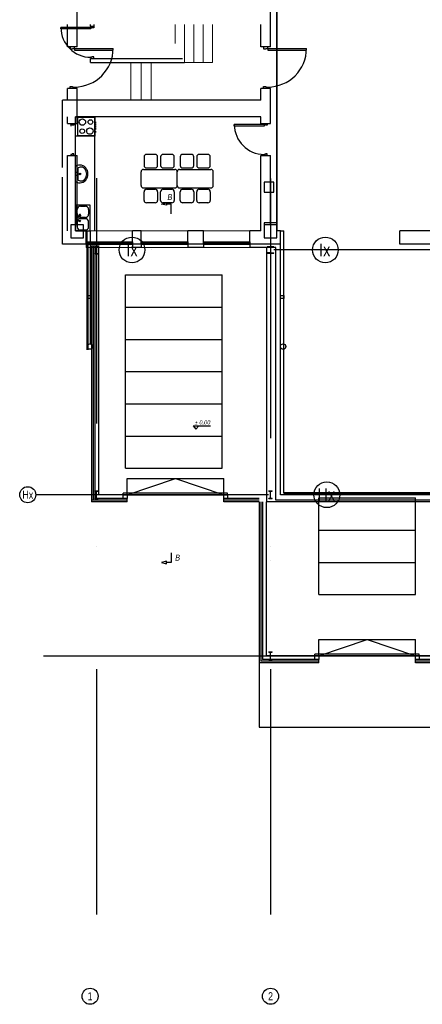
# Model space of a CAD drawing. Header units: millimetres. Extents: x 226749 to 325316, y -44191 to 40236.
# Tile 2 of 164: x 226749 to 239242, y -10823 to 19750. Entities that reach past the tile are written whole.
import ezdxf

# ---------------------------------------------------------------- set-up
doc = ezdxf.new("R2010")
doc.units = ezdxf.units.MM
doc.header["$LTSCALE"] = 100
for name, pattern in [('DASHDOT', [25.4, 12.7, -6.35, 0, -6.35]), ('DASHED', [19.05, 12.7, -6.35]), ('HIDDEN', [9.525, 6.35, -3.175])]:
    doc.linetypes.add(name, pattern=pattern)
doc.layers.add('KG_Building', color=8, linetype='Continuous')
doc.layers.add('KG_BuildingAxis', color=4, linetype='DASHDOT')
doc.styles.add('arial', font='arial.ttf')
doc.styles.add('CDMSTYLE', font='CDMSIMPL.shx', dxfattribs={"width": 0.8})
doc.styles.add('wymiar', font='arial.ttf', dxfattribs={"width": 0.8})
doc.linetypes.add('ZIGZAG', pattern='A,0.00254,-5.08,[131,ltypeshp.shx,S=5.08,R=0,X=-5.08,Y=0],-10.16,[131,ltypeshp.shx,S=5.08,R=180,X=5.08,Y=0],-5.08', length=20.32254)
doc.dimstyles.new('sk50', dxfattribs={"dimtxt": 10, "dimasz": 8, "dimexe": 5, "dimexo": 5, "dimgap": 2, "dimtad": 1, "dimdec": 1, "dimrnd": 0.5, "dimtxsty": 'CDMSTYLE', "dimblk": 'ARCHTICK', "dimcen": 2.5, "dimdle": 5, "dimclrd": 1, "dimclre": 2, "dimclrt": 253, "dimadec": 0, "dimazin": 0, "dimtfac": 1, "dimtdec": 1, "dimtmove": 0, "dimatfit": 3, "dimfxl": 30, "dimfxlon": 1, "dimlwd": 9, "dimlwe": 9, "dimarcsym": 0})

# ---------------------------------------------------------------- blocks, each defined once
blk = doc.blocks.new('_ArchTick')
at = {"color": 0, "linetype": 'ByBlock', "const_width": 0.15}
blk.add_lwpolyline([(-0.5, -0.5), (0.5, 0.5)], dxfattribs=at)
blk = doc.blocks.new('*D1611')
at = {"color": 2, "linetype": 'ByBlock', "lineweight": 9}
for p, q in [((241102, -120), (241137, -120)), ((241102, -220), (241137, -220))]:
    blk.add_line(p, q, dxfattribs=at)
at = {"color": 1, "linetype": 'ByBlock', "lineweight": 9}
for p, q in [((241132, -115), (241132, -225)), ((241292, -380), (241132, -170)), ((241292, -403), (241292, -380))]:
    blk.add_line(p, q, dxfattribs=at)
at = {"layer": 'Defpoints', "color": 0, "lineweight": 100}
for p in [(236028, -120), (236028, -220), (241132, -220)]:
    blk.add_point(p, dxfattribs=at)
at = {"color": 1, "lineweight": 9, "xscale": 8, "yscale": 8, "zscale": 8}
for p, rotation in [((241132, -120), 90), ((241132, -220), 270)]:
    blk.add_blockref('_ArchTick', p, dxfattribs=dict(at, rotation=rotation))
at = {"color": 253, "insert": (241285, -392), "char_height": 10, "attachment_point": 5, "rotation": 90, "style": 'CDMSTYLE'}
blk.add_mtext('100', dxfattribs=at)

msp = doc.modelspace()

# ---------------------------------------------------------------- linework, layer by layer
at = {"linetype": 'HIDDEN', "lineweight": 35, "ltscale": 35}
msp.add_line((234733.43, 35410), (234733.43, 13190), dxfattribs=at)
at = {"ltscale": 2}
for p, q in [((228533.43, 18910), (228533.43, 19980)), ((234533.43, 18910), (234533.43, 19980)), ((228233.43, 18910), (228233.43, 19600)), ((228943.43, 19545), (228943.43, 19600)), ((229063.43, 19545), (229063.43, 19600)), ((234233.43, 18910), (234233.43, 19600)), ((228943.43, 19545), (229063.43, 19545)), ((228533.43, 18910), (228233.43, 18910)), ((234533.43, 18910), (234233.43, 18910)), ((228943.43, 18425), (228943.43, 18545)), ((228943.43, 18545), (231804.2, 18545)), ((228943.43, 18425), (231863.43, 18425)), ((228233.43, 17250), (228233.43, 17610)), ((228533.43, 17610), (228233.43, 17610)), ((228533.43, 16530), (228533.43, 17610)), ((234233.43, 17250), (234233.43, 17610)), ((234533.43, 17610), (234233.43, 17610)), ((234533.43, 16530), (234533.43, 17610)), ((234233.43, 17250), (228073.43, 17250)), ((228073.43, 15160), (228073.43, 17250)), ((228233.43, 16530), (228233.43, 16730)), ((228233.43, 16530), (228533.43, 16530)), ((234233.43, 16730), (228483.43, 16730)), ((228483.43, 13190), (228483.43, 16730)), ((234233.43, 16530), (234233.43, 16730)), ((234233.43, 16530), (234533.43, 16530)), ((228233.43, 13190), (228233.43, 15530)), ((228233.43, 15530), (228533.43, 15530)), ((228533.43, 13380), (228533.43, 15530)), ((234233.43, 13190), (234233.43, 15530)), ((234233.43, 15530), (234533.43, 15530)), ((234533.43, 13380), (234533.43, 15530)), ((228073.43, 12780), (228073.43, 14860)), ((228813.43, 13190), (228483.43, 13190)), ((228843.43, 13190), (228733.43, 13190)), ((228813.43, 12780), (228813.43, 13190)), ((228843.43, 12780), (228843.43, 13190)), ((230523.43, 13190), (230253.43, 13190)), ((230253.43, 12780), (230253.43, 13190)), ((230523.43, 12780), (230523.43, 13190)), ((232453.43, 13190), (231963.43, 13190)), ((231963.43, 12780), (231963.43, 13190)), ((232453.43, 12780), (232453.43, 13190)), ((234233.43, 13190), (233893.43, 13190)), ((233893.43, 12780), (233893.43, 13190)), ((234333.43, 13380), (234333.43, 12980)), ((234733.43, 13380), (234333.43, 13380)), ((234733.43, 12980), (234733.43, 13380)), ((234843.43, 13190), (234733.43, 13190)), ((234843.43, 12780), (234843.43, 13190)), ((234333.43, 12980), (234733.43, 12980)), ((228813.43, 12780), (228073.43, 12780)), ((230523.43, 12780), (230253.43, 12780)), ((232453.43, 12780), (231963.43, 12780)), ((234843.43, 12780), (233893.43, 12780))]:
    msp.add_line(p, q, dxfattribs=at)
at = {"lineweight": 15, "ltscale": 2}
for p, q in [((231573.43, 19600), (231573.43, 19012.5)), ((231863.43, 18425), (231863.43, 19600)), ((232153.43, 18425), (232153.43, 19600)), ((232443.43, 18425), (232443.43, 19600)), ((232733.43, 18425), (232733.43, 19600)), ((230193.43, 17250), (230193.43, 18425)), ((230513.43, 17250), (230513.43, 18425)), ((230833.43, 17250), (230833.43, 18425)), ((231863.43, 18425), (232733.43, 18425)), ((230253.43, 13190), (228813.43, 13190)), ((231963.43, 13190), (230523.43, 13190)), ((233893.43, 13190), (232453.43, 13190)), ((228813.43, 12680), (230253.43, 12680)), ((230523.43, 12680), (231963.43, 12680)), ((232453.43, 12680), (233893.43, 12680))]:
    msp.add_line(p, q, dxfattribs=at)
at = {"ltscale": 0.03}
for p, q in [((228953.43, 19507), (228029.43, 19507)), ((228029.43, 19462), (228029.43, 19507)), ((228953.43, 19462), (228029.43, 19462)), ((228953.43, 19507), (228953.43, 19545)), ((228953.43, 19545), (229053.43, 19545)), ((229000.43, 19507), (228953.43, 19507)), ((228953.43, 19507), (228953.43, 19462)), ((229000.43, 19495), (229000.43, 19507)), ((229053.43, 19495), (229000.43, 19495)), ((229053.43, 19545), (229053.43, 19495)), ((228318.43, 18910), (228318.43, 18845)), ((228448.43, 18910), (228318.43, 18910)), ((228318.43, 18845), (228387.33, 18845)), ((228387.33, 18845), (228387.33, 18860.6)), ((228387.33, 18860.6), (228448.43, 18860.6)), ((228448.43, 18860.6), (228448.43, 18910)), ((228448.43, 18860.6), (229649.63, 18860.6)), ((228448.43, 18860.6), (228448.43, 18802.1)), ((228448.43, 18802.1), (229649.63, 18802.1)), ((229649.63, 18802.1), (229649.63, 18860.6)), ((234318.43, 18910), (234318.43, 18845)), ((234448.43, 18910), (234318.43, 18910)), ((234318.43, 18845), (234387.33, 18845)), ((234387.33, 18845), (234387.33, 18860.6)), ((234387.33, 18860.6), (234448.43, 18860.6)), ((234448.43, 18860.6), (234448.43, 18910)), ((234448.43, 18860.6), (235649.63, 18860.6)), ((234448.43, 18860.6), (234448.43, 18802.1)), ((234448.43, 18802.1), (235649.63, 18802.1)), ((235649.63, 18802.1), (235649.63, 18860.6)), ((229000.43, 18583), (228953.43, 18583)), ((228953.43, 18583), (228953.43, 18545)), ((228953.43, 18545), (229053.43, 18545)), ((229053.43, 18595), (229000.43, 18595)), ((229000.43, 18595), (229000.43, 18583)), ((229053.43, 18545), (229053.43, 18595)), ((228318.43, 17610), (228318.43, 17675)), ((228318.43, 17675), (228387.33, 17675)), ((228448.43, 17610), (228318.43, 17610)), ((228387.33, 17675), (228387.33, 17659.4)), ((228387.33, 17659.4), (228448.43, 17659.4)), ((228448.43, 17659.4), (228448.43, 17610)), ((234318.43, 17610), (234318.43, 17675)), ((234318.43, 17675), (234387.33, 17675)), ((234448.43, 17610), (234318.43, 17610)), ((234387.33, 17675), (234387.33, 17659.4)), ((234387.33, 17659.4), (234448.43, 17659.4)), ((234448.43, 17659.4), (234448.43, 17610)), ((228333.43, 16492), (228333.43, 16530)), ((228333.43, 16530), (228433.43, 16530)), ((228433.43, 16530), (228433.43, 16480)), ((234333.43, 16492), (234333.43, 16530)), ((234333.43, 16530), (234433.43, 16530)), ((234433.43, 16530), (234433.43, 16480)), ((228380.43, 16492), (228333.43, 16492)), ((228333.43, 16492), (228333.43, 16447)), ((228380.43, 16480), (228380.43, 16492)), ((228433.43, 16480), (228380.43, 16480)), ((234333.43, 16492), (233409.43, 16492)), ((233409.43, 16447), (233409.43, 16492)), ((234333.43, 16447), (233409.43, 16447)), ((234380.43, 16492), (234333.43, 16492)), ((234333.43, 16492), (234333.43, 16447)), ((234380.43, 16480), (234380.43, 16492)), ((234433.43, 16480), (234380.43, 16480)), ((228380.43, 15568), (228333.43, 15568)), ((228333.43, 15568), (228333.43, 15530)), ((228333.43, 15530), (228433.43, 15530)), ((228433.43, 15580), (228380.43, 15580)), ((228380.43, 15580), (228380.43, 15568)), ((228433.43, 15530), (228433.43, 15580)), ((234380.43, 15568), (234333.43, 15568)), ((234333.43, 15568), (234333.43, 15530)), ((234333.43, 15530), (234433.43, 15530)), ((234433.43, 15580), (234380.43, 15580)), ((234380.43, 15580), (234380.43, 15568)), ((234433.43, 15530), (234433.43, 15580))]:
    msp.add_line(p, q, dxfattribs=at)
for p, q in [((229083.43, 13190), (229083.43, 16730)), ((230609.81, 15490.58), (230609.81, 15219.92)), ((230955.14, 15565.25), (230684.47, 15565.25)), ((231029.81, 15219.92), (231029.81, 15490.58)), ((231123.14, 15490.58), (231123.14, 15219.92)), ((231468.47, 15565.25), (231197.81, 15565.25)), ((231543.14, 15219.92), (231543.14, 15490.58)), ((231729.81, 15490.58), (231729.81, 15219.92)), ((232075.14, 15565.25), (231804.47, 15565.25)), ((232149.81, 15219.92), (232149.81, 15490.58)), ((232243.14, 15490.58), (232243.14, 15219.92)), ((232588.47, 15565.25), (232317.81, 15565.25)), ((232663.14, 15219.92), (232663.14, 15490.58)), ((230516.47, 14601.92), (230516.47, 15027.25)), ((230591.14, 15101.92), (231561.81, 15101.92)), ((230684.47, 15145.25), (230955.14, 15145.25)), ((231197.81, 15145.25), (231468.47, 15145.25)), ((231636.47, 14601.92), (231636.47, 15027.25)), ((231636.47, 14601.92), (231636.47, 15027.25)), ((231711.14, 15101.92), (232681.81, 15101.92)), ((231804.47, 15145.25), (232075.14, 15145.25)), ((232317.81, 15145.25), (232588.47, 15145.25)), ((232756.47, 14601.92), (232756.47, 15027.25)), ((230591.14, 14527.25), (231561.81, 14527.25)), ((230609.81, 14138.58), (230609.81, 14409.25)), ((230684.47, 14483.92), (230955.14, 14483.92)), ((231029.81, 14409.25), (231029.81, 14138.58)), ((231123.14, 14138.58), (231123.14, 14409.25)), ((231197.81, 14483.92), (231468.47, 14483.92)), ((231543.14, 14409.25), (231543.14, 14138.58)), ((231711.14, 14527.25), (232681.81, 14527.25)), ((231729.81, 14138.58), (231729.81, 14409.25)), ((231804.47, 14483.92), (232075.14, 14483.92)), ((232149.81, 14409.25), (232149.81, 14138.58)), ((232243.14, 14138.58), (232243.14, 14409.25)), ((232317.81, 14483.92), (232588.47, 14483.92)), ((232663.14, 14409.25), (232663.14, 14138.58)), ((230955.14, 14063.92), (230684.47, 14063.92)), ((231468.47, 14063.92), (231197.81, 14063.92)), ((232075.14, 14063.92), (231804.47, 14063.92)), ((232588.47, 14063.92), (232317.81, 14063.92)), ((228483.43, 13990), (228483.43, 13190)), ((228933.43, 13990), (228483.43, 13990)), ((228537.21, 13709.79), (228537.21, 13859.79)), ((228637.21, 13959.79), (228787.21, 13959.79)), ((228887.21, 13859.79), (228887.21, 13709.79)), ((228933.43, 13190), (228933.43, 13990)), ((228498.04, 13668.86), (228498.04, 13627.71)), ((228498.04, 13511.14), (228498.04, 13552.29)), ((228625.32, 13681.51), (228500.86, 13604.41)), ((228638.14, 13662.58), (228520.37, 13575.6)), ((228523.19, 13668.86), (228523.19, 13627.71)), ((228523.19, 13511.14), (228523.19, 13552.29)), ((228537.21, 13470.21), (228537.21, 13320.21)), ((228787.21, 13609.79), (228637.21, 13609.79)), ((228787.21, 13570.21), (228637.21, 13570.21)), ((228887.21, 13320.21), (228887.21, 13470.21)), ((228483.43, 13190), (228933.43, 13190)), ((228637.21, 13220.21), (228787.21, 13220.21)), ((228843.43, 13190), (228943.43, 13190)), ((228943.43, 9681.74), (228943.43, 13190)), ((234843.43, 13190), (234943.43, 13190)), ((234943.43, 5050), (234943.43, 13190)), ((228813.43, 12855), (228813.43, 12780)), ((228813.43, 12855), (230253.43, 12855)), ((228843.43, 12855), (228843.43, 12780)), ((230223.43, 12855), (230223.43, 12780)), ((230253.43, 12855), (230253.43, 12780)), ((230523.43, 12855), (230523.43, 12780)), ((230523.43, 12855), (231963.43, 12855)), ((230553.43, 12855), (230553.43, 12780)), ((231933.43, 12855), (231933.43, 12780)), ((231963.43, 12855), (231963.43, 12780)), ((232453.43, 12855), (232453.43, 12780)), ((232453.43, 12855), (233893.43, 12855)), ((232483.43, 12855), (232483.43, 12780)), ((233863.43, 12855), (233863.43, 12780)), ((233893.43, 12855), (233893.43, 12780)), ((228813.43, 12780), (228813.43, 12680)), ((228813.43, 12780), (230253.43, 12780)), ((228843.43, 12825), (230223.43, 12825)), ((228843.43, 12810), (230223.43, 12810)), ((228843.43, 9500), (228843.43, 12780)), ((228893.43, 12825), (228893.43, 12810)), ((229198.43, 12720), (228943.43, 12720)), ((228978.43, 12720), (228978.43, 4780)), ((229078.43, 12710.2), (229078.43, 12720)), ((229078.43, 12720), (229188.43, 12720)), ((229078.43, 12710.2), (229078.43, 4880)), ((229078.43, 12710.2), (229115.33, 12710.2)), ((229130.33, 12504.8), (229130.33, 12695.2)), ((229136.53, 12504.8), (229136.53, 12695.2)), ((229151.53, 12710.2), (229188.43, 12710.2)), ((229188.43, 12710.2), (229188.43, 12720)), ((229198.43, 12739.17), (229198.43, 5000)), ((230173.43, 12825), (230173.43, 12810)), ((230253.43, 12780), (230253.43, 12680)), ((230523.43, 12680), (230253.43, 12680)), ((230523.43, 12780), (230523.43, 12680)), ((230523.43, 12780), (231963.43, 12780)), ((230553.43, 12825), (231933.43, 12825)), ((230553.43, 12810), (231933.43, 12810)), ((230603.43, 12825), (230603.43, 12810)), ((231883.43, 12825), (231883.43, 12810)), ((231963.43, 12780), (231963.43, 12680)), ((232453.43, 12680), (231963.43, 12680)), ((232453.43, 12780), (232453.43, 12680)), ((232453.43, 12780), (233893.43, 12780)), ((232483.43, 12825), (233863.43, 12825)), ((232483.43, 12810), (233863.43, 12810)), ((232533.43, 12825), (232533.43, 12810)), ((233813.43, 12825), (233813.43, 12810)), ((233893.43, 12780), (233893.43, 12680)), ((234693.43, 12680), (233893.43, 12680)), ((234413.43, 4780), (234413.43, 12680)), ((234433.43, 12695), (234433.43, 12685)), ((234633.43, 12695), (234433.43, 12695)), ((234433.43, 12695), (234433.43, 12685)), ((234633.43, 12695), (234433.43, 12695)), ((234512.18, 12685), (234433.43, 12685)), ((234512.18, 12685), (234433.43, 12685)), ((234530.18, 12667), (234530.18, 12533)), ((234530.18, 12667), (234530.18, 12533)), ((234536.68, 12667), (234536.68, 12533)), ((234536.68, 12667), (234536.68, 12533)), ((234633.43, 12685), (234554.68, 12685)), ((234633.43, 12685), (234554.68, 12685)), ((234633.43, 12685), (234633.43, 12695)), ((234633.43, 12685), (234633.43, 12695)), ((234693.43, 4830), (234693.43, 12680)), ((234843.43, 5000), (234843.43, 12780)), ((229078.43, 12480), (229078.43, 12489.8)), ((229078.43, 12489.8), (229115.33, 12489.8)), ((229078.43, 12480), (229188.43, 12480)), ((229151.53, 12489.8), (229188.43, 12489.8)), ((229188.43, 12480), (229188.43, 12489.8)), ((234433.43, 12515), (234433.43, 12505)), ((234512.18, 12515), (234433.43, 12515)), ((234433.43, 12515), (234433.43, 12505)), ((234512.18, 12515), (234433.43, 12515)), ((234433.43, 12505), (234633.43, 12505)), ((234433.43, 12505), (234633.43, 12505)), ((234554.68, 12515), (234633.43, 12515)), ((234554.68, 12515), (234633.43, 12515)), ((234633.43, 12505), (234633.43, 12515)), ((234633.43, 12505), (234633.43, 12515)), ((232129.33, 7135.65), (232668.88, 7135.65)), ((232129.33, 7135.65), (232216.15, 7031.53)), ((232302.97, 7135.65), (232216.15, 7031.53)), ((234178.43, 5000), (228998.43, 5000)), ((229078.43, 5110.2), (229078.43, 5120)), ((229078.43, 5120), (229188.43, 5120)), ((229078.43, 5110.2), (229115.33, 5110.2)), ((229130.33, 4904.8), (229130.33, 5095.2)), ((229136.53, 4904.8), (229136.53, 5095.2)), ((229151.53, 5110.2), (229188.43, 5110.2)), ((229188.43, 5110.2), (229188.43, 5120)), ((233200.93, 5050), (229960.93, 5050)), ((229960.93, 5000), (229960.93, 5050)), ((229960.93, 5000), (233200.93, 5000)), ((233200.93, 5000), (233200.93, 5050)), ((234478.43, 5110.2), (234478.43, 5120)), ((234478.43, 5120), (234588.43, 5120)), ((234478.43, 5110.2), (234478.43, 5120)), ((234478.43, 5120), (234588.43, 5120)), ((234478.43, 5110.2), (234515.33, 5110.2)), ((234478.43, 5110.2), (234515.33, 5110.2)), ((234530.33, 4904.8), (234530.33, 5095.2)), ((234530.33, 4904.8), (234530.33, 5095.2)), ((234536.53, 4904.8), (234536.53, 5095.2)), ((234536.53, 4904.8), (234536.53, 5095.2)), ((234551.53, 5110.2), (234588.43, 5110.2)), ((234551.53, 5110.2), (234588.43, 5110.2)), ((234588.43, 5110.2), (234588.43, 5120)), ((234588.43, 5110.2), (234588.43, 5120)), ((230080.93, 4780), (228978.43, 4780)), ((229078.43, 4880), (229078.43, 4889.8)), ((229078.43, 4889.8), (229115.33, 4889.8)), ((230080.93, 4880), (229078.43, 4880)), ((229078.43, 4880), (229188.43, 4880)), ((229151.53, 4889.8), (229188.43, 4889.8)), ((229188.43, 4880), (229188.43, 4889.8)), ((230080.93, 4780), (230080.93, 4880)), ((234178.43, 4880), (233080.93, 4880)), ((233080.93, 4780), (233080.93, 4880)), ((234178.43, 4780), (233080.93, 4780)), ((234178.43, 4780), (234178.43, -220)), ((234278.43, 4780), (234278.43, -120)), ((234398.43, 4780), (234398.43, 0)), ((248028.43, 4780), (234413.43, 4780)), ((234478.43, 4880), (234478.43, 4889.8)), ((234478.43, 4889.8), (234515.33, 4889.8)), ((234478.43, 4880), (234478.43, 4889.8)), ((234478.43, 4889.8), (234515.33, 4889.8)), ((234478.43, 4880), (234588.43, 4880)), ((234478.43, 4880), (234588.43, 4880)), ((234551.53, 4889.8), (234588.43, 4889.8)), ((234551.53, 4889.8), (234588.43, 4889.8)), ((234588.43, 4880), (234588.43, 4889.8)), ((234588.43, 4880), (234588.43, 4889.8)), ((234478.43, 110.2), (234478.43, 120)), ((234478.43, 120), (234588.43, 120)), ((234478.43, 110.2), (234515.33, 110.2)), ((234530.33, -95.2), (234530.33, 95.2)), ((234536.53, -95.2), (234536.53, 95.2)), ((234551.53, 110.2), (234588.43, 110.2)), ((234588.43, 110.2), (234588.43, 120)), ((239148.43, 50), (235908.43, 50)), ((235908.43, 0), (235908.43, 50)), ((239148.43, 0), (239148.43, 50)), ((236028.43, -220), (234178.43, -220)), ((236028.43, -120), (234278.43, -120)), ((241908.43, 0), (234398.43, 0)), ((234478.43, -120), (234478.43, -110.2)), ((234478.43, -110.2), (234515.33, -110.2)), ((234478.43, -120), (234588.43, -120)), ((234551.53, -110.2), (234588.43, -110.2)), ((234588.43, -120), (234588.43, -110.2)), ((235908.43, 0), (239148.43, 0)), ((236028.43, -220), (236028.43, -120)), ((242028.43, -120), (239028.43, -120)), ((239028.43, -220), (239028.43, -120)), ((242028.43, -220), (239028.43, -220))]:
    msp.add_line(p, q)
at = {"ltscale": 6}
for p, q in [((228233.43, 13190), (228233.43, 15157.17)), ((228533.43, 13380), (228533.43, 15157.17)), ((228843.43, 13190), (228733.43, 13190)), ((228843.43, 12780), (228843.43, 13190)), ((228843.43, 13190), (228943.43, 13190)), ((278737.78, 12600), (236634.27, 12600)), ((234468.43, 5000), (227249.25, 5000)), ((234468.43, 5000), (230679.27, 5000)), ((240468.43, 5000), (234843.43, 5000)), ((227482.74, 0), (258620.83, 0))]:
    msp.add_line(p, q, dxfattribs=at)
at = {"lineweight": 30, "ltscale": 0.05}
for p, q in [((231451.33, 14026.28), (231301.33, 14026.28)), ((231451.33, 13726.28), (231451.33, 14026.28)), ((231451.33, 3194.41), (231451.33, 2894.41)), ((231451.33, 2894.41), (231301.33, 2894.41))]:
    msp.add_line(p, q, dxfattribs=at)
at = {"color": 253, "ltscale": 10}
msp.add_line((228943.43, 9681.74), (228943.43, 13190), dxfattribs=at)
at = {"ltscale": 35}
for p in [(240333.43, 13190), (238543.43, 12780)]:
    msp.add_line(p, (238543.43, 13190), dxfattribs=at)
at = {"lineweight": 9, "ltscale": 10}
msp.add_line((228878.43, 9500), (228878.43, 12780), dxfattribs=at)
at = {"ltscale": 0.45}
for p, q in [((229028.43, 12720), (229028.43, 4830)), ((230080.93, 4830), (228978.43, 4830)), ((234178.43, 4830), (233080.93, 4830)), ((234228.43, 4780), (234228.43, -170)), ((236028.43, -170), (234228.43, -170)), ((242028.43, -170), (239028.43, -170))]:
    msp.add_line(p, q, dxfattribs=at)
at = {"ltscale": 25}
for p, q in [((246733.43, 12780), (238543.43, 12780)), ((230080.93, 5000), (230080.93, 5500)), ((230080.93, 5500), (233080.93, 5500)), ((230080.93, 5000), (231580.93, 5500)), ((231580.93, 5500), (233080.93, 5000)), ((233080.93, 5000), (233080.93, 5500)), ((236028.43, 0), (236028.43, 500)), ((236028.43, 500), (239028.43, 500)), ((236028.43, 0), (237528.43, 500)), ((237528.43, 500), (239028.43, 0)), ((239028.43, 0), (239028.43, 500))]:
    msp.add_line(p, q, dxfattribs=at)
at = {"lineweight": 30}
for p, q in [((234843.43, 11190), (234943.43, 11190)), ((234843.43, 11090), (234843.43, 11190)), ((234943.43, 11090), (234843.43, 11090)), ((234943.43, 11190), (234943.43, 11090))]:
    msp.add_line(p, q, dxfattribs=at)
at = {"ltscale": 50}
msp.add_line((230033.43, 8823.2), (233033.43, 8823.2), dxfattribs=at)
at = {"lineweight": 50, "ltscale": 3}
msp.add_line((234943.43, 5050), (246533.43, 5050), dxfattribs=at)
at = {"linetype": 'ZIGZAG'}
msp.add_line((242733.43, 4830), (234693.43, 4830), dxfattribs=at)
at = {"linetype": 'DASHED', "ltscale": 5}
for p, q in [((234178.43, -220), (234178.43, -2220)), ((234178.43, -2220), (258378.43, -2220.07))]:
    msp.add_line(p, q, dxfattribs=at)
for points in [[(228483.43, 16130), (228483.43, 16730), (229083.43, 16730), (229083.43, 16130)], [(229083.43, 16536.94), (229083.43, 16581.88), (229096.53, 16581.88), (229096.53, 16536.94)], [(229083.43, 16472.08), (229083.43, 16517.03), (229096.53, 16517.03), (229096.53, 16472.08)], [(229083.43, 16407.53), (229083.43, 16452.47), (229096.53, 16452.47), (229096.53, 16407.53)], [(229083.43, 16341.19), (229083.43, 16386.14), (229096.53, 16386.14), (229096.53, 16341.19)], [(229083.43, 16247.02), (229083.43, 16291.97), (229096.53, 16291.97), (229096.53, 16247.02)]]:
    msp.add_lwpolyline(points, close=True)
for points in [[(228550.8, 16140), (228550.8, 16720)], [(228550.8, 16720), (229073.43, 16720), (229073.43, 16140), (228550.8, 16140)], [(228483.43, 14726.02), (228483.43, 15193.99)], [(228567.28, 14768.73), (228567.28, 15149.42)]]:
    msp.add_lwpolyline(points)
at = {"flags": 128}
for points in [[(228483.43, 14726.02), (228527.03, 14702.47), (228573.95, 14688.53), (228622.45, 14684.69), (228670.72, 14691.11), (228716.97, 14707.54), (228759.46, 14733.38), (228796.62, 14767.66), (228827.07, 14809.1), (228849.66, 14856.17), (228863.56, 14907.1), (228868.26, 14960), (228863.56, 15012.9), (228849.66, 15063.83), (228827.07, 15110.9), (228796.62, 15152.34), (228759.46, 15186.62), (228716.97, 15212.46), (228670.72, 15228.89), (228622.45, 15235.31), (228573.95, 15231.47), (228527.03, 15217.53), (228483.43, 15193.99)], [(228567.28, 14768.73), (228597.63, 14752.67), (228629.89, 14743.91), (228662.9, 14742.74), (228695.51, 14749.21), (228726.57, 14763.09), (228754.97, 14783.88), (228779.71, 14810.87), (228799.93, 14843.08), (228814.9, 14879.39), (228824.1, 14918.52), (228827.2, 14959.07), (228824.1, 14999.63), (228814.9, 15038.75), (228799.93, 15075.07), (228779.71, 15107.28), (228754.97, 15134.26), (228726.57, 15155.06), (228695.51, 15168.94), (228662.9, 15175.41), (228629.89, 15174.24), (228597.63, 15165.47), (228567.28, 15149.42)]]:
    msp.add_lwpolyline(points, dxfattribs=at)
at = {"ltscale": 2}
for points in [[(234333.43, 14710), (234333.43, 14390), (234633.43, 14390), (234633.43, 14710), (234333.43, 14710)], [(228333.43, 13380), (228333.43, 12980), (228733.43, 12980), (228733.43, 13380), (228333.43, 13380)], [(234333.43, 13440), (234333.43, 12980), (234733.43, 12980), (234733.43, 13440), (234333.43, 13440)]]:
    msp.add_lwpolyline(points, dxfattribs=at)
at = {"ltscale": 6}
for points in [[(234333.43, 14710), (234333.43, 14390), (234633.43, 14390), (234633.43, 14710), (234333.43, 14710)], [(228333.43, 13380), (228333.43, 12980), (228733.43, 12980), (228733.43, 13380), (228333.43, 13380)], [(234333.43, 13440), (234333.43, 12980), (234733.43, 12980), (234733.43, 13440), (234333.43, 13440)]]:
    msp.add_lwpolyline(points, dxfattribs=at)
at = {"lineweight": 30}
for points in [[(231151.33, 14026.28), (231301.33, 14063.78), (231301.33, 13988.78), (231151.33, 14026.28)], [(228843.43, 11190), (228943.43, 11190), (228943.43, 11090), (228843.43, 11090), (228843.43, 11190)], [(229960.93, 5000), (230080.93, 5000), (230080.93, 4880), (229960.93, 4880), (229960.93, 5000)], [(233080.93, 5000), (233200.93, 5000), (233200.93, 4880), (233080.93, 4880), (233080.93, 5000)], [(231151.33, 2894.41), (231301.33, 2856.91), (231301.33, 2931.91), (231151.33, 2894.41)], [(235908.43, 0), (236028.43, 0), (236028.43, -120), (235908.43, -120), (235908.43, 0)], [(239028.43, 0), (239148.43, 0), (239148.43, -120), (239028.43, -120), (239028.43, 0)]]:
    msp.add_lwpolyline(points, dxfattribs=at)
for centre, radius in [((228692.98, 16572.9), 101.3), ((228944.38, 16572.9), 72.27), ((228688.49, 16288.77), 72.27), ((228928.69, 16291.97), 101.3), ((228523.12, 15009.31), 15.62), ((228622.5, 14960.81), 25.43), ((228523.12, 14919.38), 15.62), ((228510.61, 13713.43), 25.14), ((228510.61, 13466.57), 25.14), ((228510.61, 13713.43), 17.14), ((228510.61, 13466.57), 17.14), ((228612.13, 13500.83), 25.43), ((230234.27, 12600), 400), ((236234.27, 12600), 400), ((226999.25, 5000), 250), ((236279.27, 5000), 400), ((228933.43, -10572.86), 250), ((234533.43, -10572.86), 250)]:
    msp.add_circle(centre, radius)
for centre in [(228923.43, 9600), (234923.43, 9600)]:
    msp.add_circle(centre, 84.15, dxfattribs=at)
at = {"ltscale": 0.03}
for centre, radius, start, end in [((228953.43, 19507), 924, 180, 270), ((228448.43, 18860.6), 1201.2, 270, 0), ((234448.43, 18860.6), 1201.2, 270, 0), ((234333.43, 16492), 924, 180, 270)]:
    msp.add_arc(centre, radius, start, end, dxfattribs=at)
for centre, radius, start, end in [((230684.47, 15490.58), 74.67, 90, 180), ((230955.14, 15490.58), 74.67, 0, 90), ((231197.81, 15490.58), 74.67, 90, 180), ((231468.47, 15490.58), 74.67, 0, 90), ((231804.47, 15490.58), 74.67, 90, 180), ((232075.14, 15490.58), 74.67, 0, 90), ((232317.81, 15490.58), 74.67, 90, 180), ((232588.47, 15490.58), 74.67, 0, 90), ((230591.14, 15027.25), 74.67, 90, 180), ((230684.47, 15219.92), 74.67, 180, 270), ((230955.14, 15219.92), 74.67, 270, 0), ((231197.81, 15219.92), 74.67, 180, 270), ((231468.47, 15219.92), 74.67, 270, 0), ((231561.81, 15027.25), 74.67, 0, 90), ((231711.14, 15027.25), 74.67, 90, 180), ((231804.47, 15219.92), 74.67, 180, 270), ((232075.14, 15219.92), 74.67, 270, 0), ((232317.81, 15219.92), 74.67, 180, 270), ((232588.47, 15219.92), 74.67, 270, 0), ((232681.81, 15027.25), 74.67, 0, 90), ((230591.14, 14601.92), 74.67, 180, 270), ((230684.47, 14409.25), 74.67, 90, 180), ((230955.14, 14409.25), 74.67, 0, 90), ((231197.81, 14409.25), 74.67, 90, 180), ((231468.47, 14409.25), 74.67, 0, 90), ((231561.81, 14601.92), 74.67, 270, 0), ((231711.14, 14601.92), 74.67, 180, 270), ((231804.47, 14409.25), 74.67, 90, 180), ((232075.14, 14409.25), 74.67, 0, 90), ((232317.81, 14409.25), 74.67, 90, 180), ((232588.47, 14409.25), 74.67, 0, 90), ((232681.81, 14601.92), 74.67, 270, 0), ((230684.47, 14138.58), 74.67, 180, 270), ((230955.14, 14138.58), 74.67, 270, 0), ((231197.81, 14138.58), 74.67, 180, 270), ((231468.47, 14138.58), 74.67, 270, 0), ((231804.47, 14138.58), 74.67, 180, 270), ((232075.14, 14138.58), 74.67, 270, 0), ((232317.81, 14138.58), 74.67, 180, 270), ((232588.47, 14138.58), 74.67, 270, 0), ((228637.21, 13859.79), 100, 90, 180), ((228787.21, 13859.79), 100, 0, 90), ((228512.71, 13589.43), 22.67, 148.045637, 211.954363), ((228510.61, 13590), 17.4, 124.114473, 304.114473), ((228449.14, 13672.95), 49.08, 355.213274, 25.396419), ((228449.14, 13623.62), 49.08, 334.603581, 4.786726), ((228449.14, 13556.38), 49.08, 355.213274, 25.396419), ((228449.14, 13507.05), 49.08, 334.603581, 4.786726), ((228572.09, 13672.95), 49.08, 154.603581, 184.786726), ((228572.09, 13623.62), 49.08, 175.213274, 186.209912), ((228572.09, 13556.38), 49.08, 154.603581, 184.786726), ((228572.09, 13507.05), 49.08, 175.213274, 205.396419), ((228637.21, 13709.79), 100, 180, 222.022015), ((228637.21, 13470.21), 100, 90, 180), ((228637.21, 13709.79), 100, 239.112029, 270), ((228612.13, 13679.17), 25.43, 6.292593, 223.025345), ((228631.73, 13672.04), 11.43, 304.114474, 124.114472), ((228787.21, 13709.79), 100, 270, 0), ((228787.21, 13470.21), 100, 0, 90), ((228637.21, 13320.21), 100, 180, 270), ((228787.21, 13320.21), 100, 270, 0), ((229115.33, 12695.2), 15, 0, 90), ((229151.53, 12695.2), 15, 90, 180), ((234512.18, 12667), 18, 0, 90), ((234512.18, 12667), 18, 0, 90), ((234554.68, 12667), 18, 90, 180), ((234554.68, 12667), 18, 90, 180), ((229115.33, 12504.8), 15, 270, 0), ((229151.53, 12504.8), 15, 180, 270), ((234512.18, 12533), 18, 270, 0), ((234512.18, 12533), 18, 270, 0), ((234554.68, 12533), 18, 180, 270), ((234554.68, 12533), 18, 180, 270), ((229115.33, 5095.2), 15, 0, 90), ((229115.33, 4904.8), 15, 270, 0), ((229151.53, 5095.2), 15, 90, 180), ((229151.53, 4904.8), 15, 180, 270), ((234515.33, 5095.2), 15, 0, 90), ((234515.33, 5095.2), 15, 0, 90), ((234515.33, 4904.8), 15, 270, 0), ((234515.33, 4904.8), 15, 270, 0), ((234551.53, 5095.2), 15, 90, 180), ((234551.53, 5095.2), 15, 90, 180), ((234551.53, 4904.8), 15, 180, 270), ((234551.53, 4904.8), 15, 180, 270), ((234515.33, 95.2), 15, 0, 90), ((234551.53, 95.2), 15, 90, 180), ((234515.33, -95.2), 15, 270, 0), ((234551.53, -95.2), 15, 180, 270)]:
    msp.add_arc(centre, radius, start, end)
at = {"layer": 'KG_Building', "color": 253, "linetype": 'HIDDEN', "ltscale": 50}
for p, q in [((230033.43, 11823.2), (233033.43, 11823.2)), ((230033.43, 5823.2), (230033.43, 11823.2)), ((233033.43, 5823.2), (233033.43, 11823.2)), ((230033.43, 10823.2), (233033.43, 10823.2)), ((230033.43, 9823.2), (233033.43, 9823.2)), ((230033.43, 7823.2), (233033.43, 7823.2)), ((230033.43, 6823.2), (233033.43, 6823.2)), ((230033.43, 5823.2), (233033.43, 5823.2)), ((236033.44, 4899.99), (239033.44, 4899.99)), ((236033.44, 1899.99), (236033.44, 4899.99)), ((239033.44, 1899.99), (239033.44, 4899.99)), ((236033.44, 3899.99), (239033.44, 3899.99)), ((236033.44, 2899.99), (239033.44, 2899.99)), ((236033.44, 1899.99), (239033.44, 1899.99))]:
    msp.add_line(p, q, dxfattribs=at)
at = {"layer": 'KG_BuildingAxis', "ltscale": 6}
for p, q in [((229133.43, 14826.49), (229133.43, -10319.24)), ((234533.43, 14822.88), (234533.43, -10322.86)), ((234533.43, 14380), (234533.43, -447.17)), ((272737.78, 12600), (230634.27, 12600))]:
    msp.add_line(p, q, dxfattribs=at)

# ---------------------------------------------------------------- texts
at = {"ltscale": 0.05, "style": 'wymiar', "oblique": 10, "width": 0.8}
for p in [(231320.41, 14147.72), (231561.19, 2953.42)]:
    msp.add_text('B', height=187.5, dxfattribs=at).set_placement(p)
at = {"style": 'wymiar', "width": 0.8}
for s, p in [('Ix', (236041.2, 12400)), ('Hx', (235989.83, 4800))]:
    msp.add_text(s, height=400, dxfattribs=at).set_placement(p)
at = {"attachment_point": 5, "style": 'wymiar'}
for s, insert, char_height, width in [('Ix', (230234.27, 12600), 400, 21.6376), ('Hx', (226999.25, 5000), 250, 13.5235), ('1', (228933.43, -10572.86), 250, 13.5235), ('2', (234533.43, -10572.86), 250, 13.5235)]:
    msp.add_mtext(s, dxfattribs=dict(at, insert=insert, char_height=char_height, width=width))
at = {"lineweight": 18, "insert": (232415.06, 7236.96), "char_height": 125, "width": 703.8232, "attachment_point": 5, "style": 'arial'}
msp.add_mtext('{\\Q10;\\W0.8;%%P 0,00}', dxfattribs=at)

# ---------------------------------------------------------------- dimensions: what is measured, and where the dimension line sits
at = {"linetype": 'ByBlock'}
dim = msp.add_linear_dim(base=(241132.01, -220), p1=(236028.43, -120), p2=(236028.43, -220), angle=90, dimstyle='sk50', override={"dimrnd": 1, "dimtmove": 1}, dxfattribs=at)
dim.commit()
dim.dimension.update_dxf_attribs({"geometry": '*D1611', "text_midpoint": (241292.01, -382.42), "dimtype": 160})

doc.saveas('drawing.dxf')
